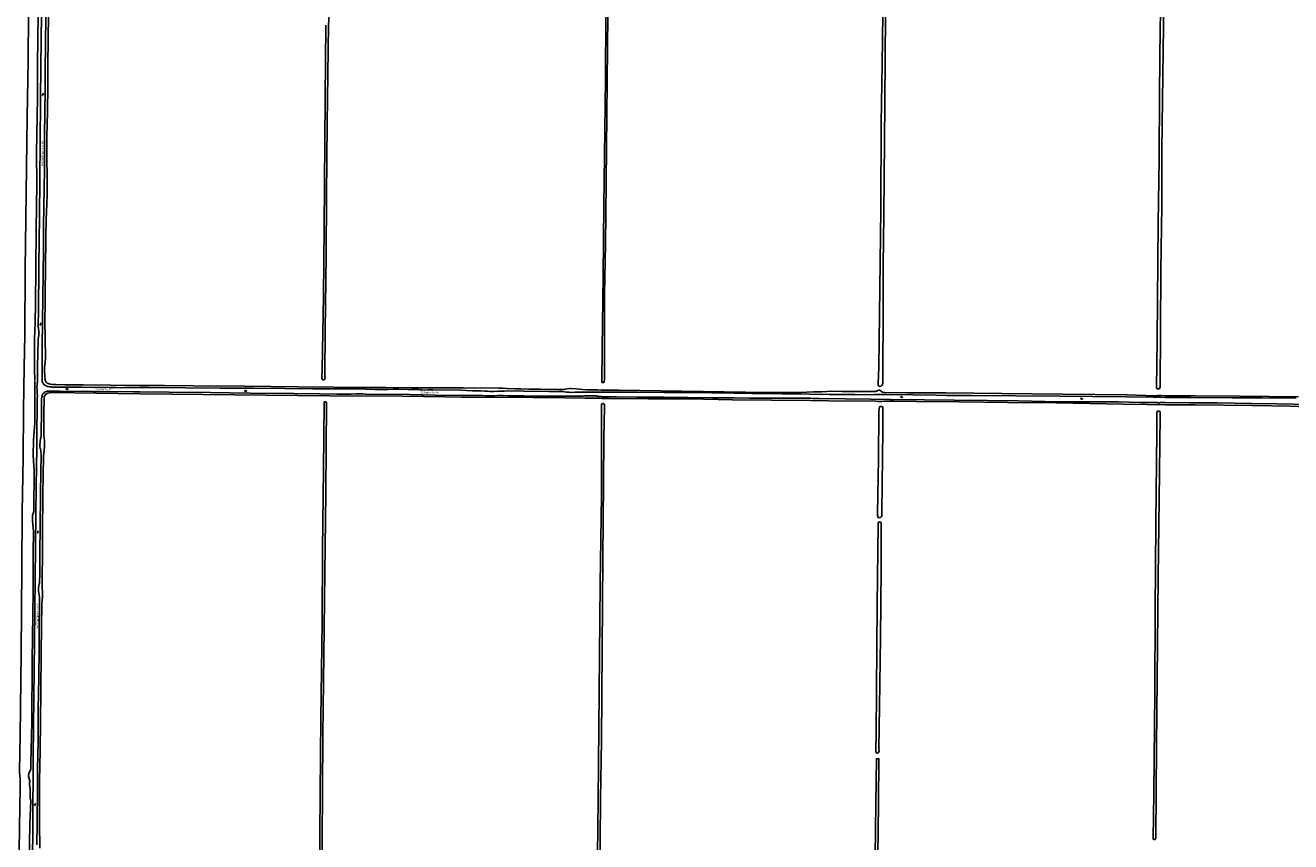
# Model space of a CAD drawing. Extents: x 168875 to 176000, y 513888 to 528000.
# Tile 73 of 106: x 169868 to 171326, y 525047 to 525988. Entities that reach past the tile are written whole.
import ezdxf

# ---------------------------------------------------------------- set-up
doc = ezdxf.new("R2010")
doc.units = 0
doc.header["$MEASUREMENT"] = 0
doc.layers.get('0').update_dxf_attribs({"linetype": 'CONTINUOUS'})
for name, color, linetype in [('INSTEEK_SLOOT', 72, 'CONTINUOUS'), ('KANT_VERHARDING', 252, 'CONTINUOUS'), ('KANT_WATER', 140, 'CONTINUOUS'), ('KUNSTWERK', 12, 'CONTINUOUS'), ('SEMANTIEK', 140, 'CONTINUOUS'), ('WATERLOOPNAAM', 7, 'CONTINUOUS')]:
    doc.layers.add(name, color=color, linetype=linetype)
doc.styles.add('ISOCP', font='ISOCP.shx', dxfattribs={"height": 1.8})

# ---------------------------------------------------------------- blocks, each defined once
blk = doc.blocks.new('S05')
at = {"color": 0}
for p, q in [((0.1, 0.3), (0.4, 0.6)), ((0.1, -0.2), (0.4, 0.1)), ((0.4, 0.6), (0.7, 0.7)), ((0.4, 0.1), (0.7, 0.2)), ((0.7, 0.7), (1, 0.6)), ((0.7, 0.2), (1, 0.1)), ((1, 0.6), (1.3, 0.4)), ((1, 0.1), (1.4, -0.1)), ((1.3, 0.4), (1.7, 0.1)), ((1.7, 0.1), (2, 0)), ((2, 0), (2.3, 0.2)), ((2.3, 0.2), (2.6, 0.4)), ((1.4, -0.1), (1.7, -0.4)), ((1.7, -0.4), (2, -0.5)), ((2, -0.5), (2.3, -0.3)), ((2.3, -0.3), (2.6, -0.1))]:
    blk.add_line(p, q, dxfattribs=at)

msp = doc.modelspace()

# ---------------------------------------------------------------- linework, layer by layer
at = {"layer": 'INSTEEK_SLOOT'}
for points in [[(169878.8, 525578.8), (169878.6, 525590.1), (169878.7, 525626.2), (169879.4, 525644.5), (169879.6, 525667.1), (169880.2, 525706.4), (169880.4, 525752.9), (169881.2, 525804.6), (169881, 525840.4), (169882.1, 525903.8), (169881.9, 525942.8), (169883, 526000)], [(169893.1, 525871.9), (169893.5, 525889.3), (169893.8, 525915.4), (169893.9, 525942.1), (169894.868, 526000.142)], [(170218, 526000.1), (170217.3, 525987.5), (170215.9, 525874.7), (170215, 525790.8), (170214.4, 525721.3), (170213.4, 525636.9), (170213.2, 525582.7), (170213.3, 525581.9), (170213, 525580), (170212.6, 525579.4), (170211.8, 525579), (170211.2, 525579), (170210.4, 525579.2), (170210, 525579.5), (170209.7, 525580.7), (170210, 525591), (170211.6, 525675.4), (170212.1, 525754.4), (170212.8, 525804.5), (170213.5, 525903.5), (170214.2, 525987.8)], [(170539, 525999.9), (170537.2, 525807.3), (170536.3, 525735), (170535.4, 525678), (170535.2, 525580.1), (170535, 525576.4), (170534.6, 525576), (170532.5, 525575.9), (170532.2, 525576), (170532.1, 525576.3), (170532.5, 525615.5), (170533.6, 525698.9), (170534.3, 525779.3), (170536.2, 525924.8), (170536.8, 525999.9)], [(170859, 526000), (170858, 525898.2), (170857.1, 525768.8), (170856.4, 525711.1), (170856.1, 525646.1), (170855.7, 525597.2), (170855.9, 525575.1), (170855.5, 525573.8), (170854.9, 525572.6), (170854, 525571.6), (170853.5, 525571.4), (170852.4, 525571.2), (170851.5, 525571.4), (170850.8, 525571.8), (170850.5, 525572.8), (170850.5, 525574.7), (170851.2, 525593.5), (170853.6, 525775.2), (170854.1, 525874.8), (170855, 525943), (170855.9, 526000)], [(171179.2, 526000), (171179.1, 525986.6), (171177.4, 525843.9), (171177.2, 525779.5), (171176.2, 525705.8), (171175.6, 525635.7), (171175.3, 525570.6), (171175, 525569.5), (171174.3, 525568.7), (171173.8, 525568.5), (171172.7, 525568.5), (171172.1, 525568.6), (171171.5, 525568.9), (171171.2, 525569.2), (171171.7, 525625.4), (171173.2, 525760), (171174.1, 525833.2), (171174.5, 525909.5), (171175.5, 525984.6), (171175.6, 526000)], [(169890.999, 525578.51), (169890.3, 525588.6), (169890.2, 525592.8), (169891, 525599.1), (169891.3, 525603.7), (169891.4, 525606.4), (169891.4, 525609.9), (169891, 525620.7), (169890.6, 525653.3), (169890.7, 525661.5), (169890.7, 525682.3), (169891.1, 525705), (169891.6, 525745.7), (169891.9, 525763.5), (169892.7, 525782.1), (169893, 525792), (169893.2, 525813.2), (169893, 525815.6), (169892.7, 525831.6), (169892.8, 525861.3), (169893.1, 525871.9)], [(169872.3, 525019), (169873.3, 525067.6), (169874.4, 525093.7), (169874.3, 525094.5), (169874.1, 525095.2), (169873.8, 525095.7), (169873.6, 525096.5), (169873.5, 525102), (169873.6, 525107.2), (169872.7, 525112.4), (169872.7, 525113.3), (169872.9, 525114.3), (169873.4, 525115.5), (169873.3, 525116.4), (169871.9, 525120.5), (169871.7, 525121.8), (169871.7, 525123.1), (169871.9, 525124.6), (169872.4, 525126.1), (169873.1, 525127.7), (169873.8, 525129), (169874.2, 525130.2), (169874.3, 525137.1), (169875.4, 525184), (169875.8, 525255.5), (169877.1, 525335), (169877, 525381.1), (169877.6, 525402), (169877.4, 525404.3), (169877.2, 525408.4), (169876.3, 525416.6), (169876.2, 525419.7), (169876.3, 525422.9), (169876.9, 525424.9), (169877.7, 525427.1), (169878.3, 525474.8), (169878, 525479.6), (169876.9, 525491.8), (169877.4, 525509.3), (169878.8, 525529.4), (169879, 525554), (169878.805, 525578.1)], [(169899.692, 525573.504), (169896.6, 525574), (169895.5, 525574.3), (169893.2, 525575.2), (169892.1, 525576.2), (169890.999, 525578.51)], [(169899.692, 525573.504), (169903.2, 525573.5), (169913.7, 525573), (169934.6, 525573.1), (169966.6, 525572.7), (170000, 525572.5)], [(170209.2, 525570.5), (170181.5, 525570.7), (170120.5, 525571.4), (170061.9, 525571.8), (170028.4, 525572.4), (170000, 525572.5)], [(170883.7, 525564), (170858.3, 525564.3), (170855.8, 525564.6), (170855.3, 525564.8), (170854.4, 525565.5), (170853.9, 525566), (170852.9, 525566.7), (170852.4, 525566.9), (170851.2, 525567), (170850, 525566.6), (170848.9, 525565.9), (170848, 525565.7), (170847.2, 525565.4), (170845.4, 525565.5), (170822.7, 525565.4), (170809.4, 525565.5), (170797, 525565.7), (170785.7, 525565), (170781.3, 525565.1), (170775.8, 525565), (170768.4, 525564.7), (170757, 525564.1), (170740.7, 525564.3), (170721.8, 525564.4), (170551.4, 525566.9), (170531.5, 525567.1), (170527.5, 525567.4), (170515.1, 525567.4), (170510.3, 525567.6), (170502.7, 525568.5), (170496.7, 525568.8), (170494.9, 525568.8), (170490, 525568.2), (170488.8, 525567.9), (170482.8, 525567.7), (170461.4, 525568.1), (170448.1, 525568.2), (170438.7, 525568.4), (170432.1, 525568.4), (170422.9, 525568.8), (170418.1, 525569.2), (170413.6, 525569.4), (170398.4, 525569.7), (170385.8, 525569.4), (170372.8, 525569.7), (170313.7, 525569.7), (170282.8, 525570.1), (170233.5, 525570), (170213.7, 525570.7), (170209.2, 525570.5)], [(169899.339, 525564.395), (169897.2, 525564.1), (169893.8, 525563.5), (169891.8, 525562.4), (169890.8, 525561.3), (169890.4, 525560.7), (169890.1, 525560), (169889.9, 525559.2), (169889.8, 525557.6), (169889.4, 525539.1), (169889.2, 525522.1), (169889.3, 525516.7), (169889.4, 525515.1), (169889.8, 525512.1), (169890, 525508.7), (169890.2, 525507), (169890.2, 525501.5), (169889.4, 525494.2), (169888.8, 525490.3), (169888.8, 525485.6), (169888.6, 525474.9), (169888, 525408), (169887.9, 525378.4), (169887.6, 525350.1), (169887.6, 525340.1), (169887.9, 525333.1), (169887.7, 525328.4), (169887.1, 525321.4), (169886.4, 525265.3), (169886, 525219.2), (169885.1, 525151.9), (169884.5, 525116.4), (169884.3, 525067.9), (169884.6, 525039.1)], [(169899.339, 525564.395), (170000, 525562.8)], [(170528.7, 525557.8), (170512.9, 525557.8), (170489.4, 525558), (170453.3, 525558.5), (170370.4, 525559.1), (170352, 525559.4), (170302.3, 525560), (170218.5, 525560.6), (170000, 525562.8)], [(171379.8, 525546.1), (171325.6, 525548.4), (171281.3, 525549.2), (171215.5, 525550), (171181.4, 525550.1), (171160.3, 525550.6), (171132.6, 525550.9), (171056, 525552.2), (170999.5, 525552.7), (170943.3, 525553.5), (170894.5, 525554), (170868.1, 525554.4), (170864.1, 525554.4), (170857.7, 525554.2), (170854.8, 525554), (170850.6, 525554.1), (170847.7, 525554.4), (170844.4, 525554.5), (170814.5, 525554.3), (170772.4, 525554.9), (170682.7, 525556), (170632.7, 525556.8), (170585.7, 525557), (170541.1, 525557.5), (170536.5, 525557.3), (170533, 525557.3), (170532.1, 525557.5), (170528.7, 525557.8)], [(171334.6, 525559.4), (171267.1, 525559.9), (171215.3, 525560.4), (171181.2, 525560.6), (171176.6, 525560.8), (171175.5, 525561), (171172.4, 525560.7), (171169.1, 525560.6), (171137.7, 525561.5), (171062.9, 525562.2), (170992.8, 525563), (170928.3, 525564), (170883.7, 525564)], [(170206.8, 525000), (170206.9, 525004.5), (170207.6, 525102.4), (170208.5, 525188.3), (170210, 525299.2), (170210.4, 525383.5), (170211.6, 525475.3), (170212.1, 525551.2), (170212.2, 525552.6), (170212.4, 525553.4), (170213.1, 525553.7), (170213.6, 525553.7), (170214, 525553.5), (170214.5, 525553), (170214.8, 525552), (170214.3, 525448.5), (170213.2, 525356.1), (170211.8, 525262.1), (170210.7, 525169.3), (170210.4, 525104.7), (170210, 525050.3), (170209.3, 525000)], [(170526.7, 525000), (170528, 525094.3), (170530.4, 525344.3), (170531.7, 525445.2), (170531.9, 525530.7), (170531.6, 525549.7), (170531.8, 525550.6), (170532, 525551.1), (170532.4, 525551.3), (170533.5, 525551.5), (170534, 525551.5), (170534.6, 525551.3), (170535, 525550.9), (170535.2, 525549.5), (170535.1, 525547.9), (170534.6, 525511.9), (170534, 525460.2), (170533.2, 525373.2), (170531.6, 525163.5), (170530.7, 525096.1), (170529.9, 525000)], [(170855.9, 525543.9), (170855.7, 525546.9), (170855.3, 525547.6), (170854.6, 525548), (170853.6, 525548.2), (170852.6, 525548), (170852.2, 525547.7), (170851.9, 525547.3), (170851.5, 525545.4), (170851.3, 525541.5), (170850.8, 525487.9), (170849.9, 525424.3), (170849.9, 525422.6), (170850, 525421.2), (170850.4, 525420.3), (170850.7, 525420.1), (170851.8, 525419.9), (170853.1, 525420.2), (170854, 525421), (170854.6, 525422.2), (170854.7, 525422.7), (170854.7, 525427), (170855.9, 525520.7), (170855.9, 525543.9)], [(171167.701, 525049.217), (171168.05, 525048.95), (171169.5, 525049.1), (171170.1, 525049.9), (171170.341, 525050.615), (171170.403, 525051.114), (171171.1, 525156.6), (171173.2, 525351.6), (171174, 525441), (171175.4, 525537.3), (171175.4, 525541.2), (171175.3, 525541.8), (171174.9, 525542.3), (171173.9, 525542.8), (171172.5, 525542.8), (171171.8, 525542.2), (171171.6, 525541.4), (171171.5, 525538.7), (171171.5, 525519.3), (171170.3, 525413.1), (171169.5, 525313.2), (171169, 525218.6), (171168.2, 525102.1), (171167.1, 525050), (171167.3, 525049.6), (171167.701, 525049.217)], [(170854.1, 525413.6), (170853.6, 525414.6), (170853, 525414.9), (170851.7, 525414.9), (170851.2, 525414.7), (170850.6, 525414.3), (170850.3, 525413.1), (170849.4, 525319.5), (170848.2, 525171.2), (170847.7, 525150.8), (170847.9, 525149.8), (170848.1, 525149.3), (170848.5, 525148.8), (170849.3, 525148.6), (170849.6, 525148.6), (170850.3, 525148.8), (170850.6, 525149.1), (170851.2, 525150.1), (170851.5, 525151.1), (170851.5, 525151.9), (170851.3, 525153.4), (170852.1, 525202.3), (170853.1, 525281.4), (170853.8, 525361.8), (170854, 525411.7), (170854.1, 525413.6)], [(170849.8, 524999.984), (170850.7, 525090.282), (170851.419, 525142.079), (170848.419, 525142.121), (170847.7, 525090.318), (170846.8, 525000.015)]]:
    msp.add_lwpolyline(points, dxfattribs=at)
at = {"layer": 'KANT_VERHARDING'}
msp.add_lwpolyline([(169860.3, 525000), (169860.6, 525022), (169861.4, 525058.3), (169861.8, 525090.5), (169861.9, 525104.4), (169862.1, 525112.3), (169862.1, 525116.3), (169862, 525119.4), (169861.6, 525122.3), (169861.5, 525126.5), (169861.8, 525150.3), (169861.9, 525168.5), (169863.1, 525264.4), (169864.1, 525362.2), (169864.5, 525426.5), (169865.7, 525488.8), (169866, 525544.7), (169866.7, 525593.3), (169867.4, 525630.8), (169868, 525706.2), (169870.2, 525882.1), (169871.3, 525947.4), (169871.6, 526000)], dxfattribs=at)
at = {"layer": 'KANT_WATER'}
for points in [[(169882, 525578.024), (169882.1, 525581.7), (169882.2, 525584.9), (169882.2, 525589.9), (169882.1, 525595.3), (169882.3, 525608.2), (169883, 525625.4), (169883.1, 525628.7), (169883.4, 525629.1), (169883.6, 525630), (169883.6, 525631), (169883.7, 525632.2), (169883.8, 525633.5), (169883.7, 525634.6), (169883.6, 525635.4), (169883.3, 525637), (169883.1, 525638.6), (169883, 525639.7), (169883, 525645), (169883.1, 525654.8), (169883.6, 525711.3), (169884.2, 525766.6), (169884.7, 525811.1), (169885, 525851.7), (169885.6, 525901.6), (169886, 525940.7), (169886.5, 526000)], [(169887.298, 525578.598), (169887.4, 525591.9), (169887.6, 525616.5), (169888, 525646.4), (169888.2, 525673.3), (169888.5, 525701.1), (169888.9, 525729.4), (169889.1, 525756.1), (169889.4, 525778.4), (169889.8, 525799.6), (169890, 525821.4), (169890, 525841.7), (169890.2, 525860.8), (169890.4, 525886.6), (169890.7, 525914), (169890.8, 525937.9), (169891.2, 525963.3), (169891.7, 526000)], [(169876.3, 525019.6), (169876.5, 525068.3), (169876.7, 525093.5), (169876.9, 525115.3), (169877.1, 525128), (169876.9, 525134.6), (169877.1, 525140.7), (169876.9, 525150.5), (169877.3, 525172.5), (169877.5, 525179.4), (169877.7, 525211.2), (169878.2, 525245.6), (169878.5, 525277.7), (169878.9, 525314.3), (169879.3, 525348.8), (169879.7, 525386.7), (169880.2, 525425.2), (169880.5, 525454.3), (169880.8, 525480.1), (169881.1, 525499), (169881.2, 525521.4), (169881.6, 525545.2), (169881.8, 525557.3), (169881.9, 525561), (169881.8, 525563.3), (169881.8, 525565.1), (169881.6, 525566.5), (169881.5, 525568.3), (169881.4, 525570.3), (169881.6, 525572.2), (169881.8, 525574.2), (169882, 525576.3), (169882, 525578.024)], [(169898.78, 525570.602), (169897.8, 525570.7), (169896.4, 525570.9), (169893.8, 525571.3), (169892.8, 525571.7), (169891.7, 525572.1), (169890.9, 525572.6), (169890.2, 525573.1), (169889.5, 525573.7), (169889, 525574.4), (169888.4, 525575.2), (169887.6, 525576.4), (169887.4, 525577.1), (169887.298, 525578.598)], [(169898.78, 525570.602), (169901.2, 525570.5), (169910.4, 525570.5), (169933.7, 525570.4), (169966.2, 525570), (169973.1, 525570), (169978.1, 525569.8), (169982.8, 525570), (169988.4, 525570.2), (170000, 525570.1)], [(170000, 525570.1), (170009.8, 525570.1), (170052.5, 525569.5), (170092.5, 525569.4), (170130.7, 525569.2), (170166.5, 525568.8), (170199.2, 525568.7), (170222.3, 525568.4), (170245, 525568.4), (170261.1, 525568), (170270.6, 525567.8), (170278.4, 525567.8), (170285.4, 525567.9), (170292.1, 525568), (170298.3, 525568), (170308.7, 525567.9), (170316.7, 525567.6), (170320.4, 525567.6), (170322.9, 525567.4), (170324.8, 525567.3), (170328.4, 525567.1), (170332.5, 525567.2), (170337.4, 525567.3), (170370.4, 525566.9), (170376.5, 525566.6), (170383.2, 525566.4), (170388.4, 525566.4), (170392.7, 525566.3), (170397.1, 525566), (170401.2, 525565.7), (170403.2, 525565.6), (170407.8, 525565.6), (170412.4, 525565.9), (170419.8, 525566), (170423.2, 525566.1), (170442.4, 525565.7), (170471, 525565.4), (170483.6, 525565.4), (170486, 525565.3), (170488.7, 525565), (170491.8, 525564.7), (170494.4, 525564.5), (170496.3, 525564.3), (170497.7, 525564.3), (170501.2, 525564.5), (170506.5, 525564.7), (170515.4, 525564.6), (170531.2, 525564.7), (170545.4, 525564.8), (170573.7, 525564.6)], [(169885.2, 525508.5), (169885.5, 525510), (169885.7, 525511.4), (169886, 525512.5), (169886.2, 525513), (169886.2, 525515.6), (169886.4, 525521.8), (169886.6, 525537.9), (169886.7, 525552.2), (169886.7, 525555.1), (169886.8, 525556.9), (169887.1, 525558.9), (169887.3, 525560.2), (169887.6, 525561.2), (169887.9, 525562), (169888.2, 525562.6), (169888.5, 525563), (169888.9, 525563.3), (169890.2, 525564.5), (169891.1, 525565), (169891.6, 525565.3), (169892.1, 525565.4), (169892.7, 525565.6), (169893.2, 525565.7), (169893.6, 525565.8), (169895, 525565.8), (169897, 525565.7), (169898.589, 525565.7)], [(169898.589, 525565.7), (169907.6, 525565.9), (169946.2, 525565.5), (169992.7, 525565), (170000, 525564.9)], [(170512.1, 525560.3), (170510.8, 525560.1), (170509.8, 525560), (170507.7, 525560), (170506.4, 525560.1), (170500, 525560.2), (170481.3, 525560.2), (170454.8, 525560.1), (170442.6, 525560.4), (170435.6, 525560.3), (170429.7, 525560.3), (170426.7, 525560.4), (170424, 525560.5), (170418.4, 525560.7), (170415.2, 525560.8), (170412.4, 525560.7), (170409, 525560.4), (170404.7, 525560.4), (170400.9, 525560.5), (170398.3, 525560.6), (170394.8, 525560.7), (170388.7, 525560.7), (170381.1, 525560.8), (170371, 525561), (170340.1, 525561.3), (170310.8, 525561.9), (170260.3, 525562.4), (170256.7, 525562.7), (170252.8, 525562.9), (170249, 525562.8), (170243.2, 525562.5), (170226.7, 525562.5), (170206.8, 525562.8), (170177.4, 525563.2), (170127, 525563.7), (170081, 525564.2), (170033.7, 525564.7), (170000, 525564.9)], [(171122.7, 525553.5), (171103.5, 525553.5), (171074.1, 525553.7), (171042.3, 525554.1), (171011.6, 525554.6), (170975.9, 525555), (170938.2, 525555.5), (170903.9, 525555.8), (170864.5, 525556.2), (170841.5, 525556.5), (170812.3, 525556.8), (170782.5, 525557.2), (170778.1, 525557.3), (170775, 525557.4), (170772.2, 525557.6), (170769.1, 525557.7), (170766.4, 525557.8), (170764.4, 525557.9), (170762.8, 525557.9), (170760.3, 525557.7), (170758.1, 525557.7), (170754.1, 525557.6), (170746.6, 525557.6), (170736.8, 525557.7), (170726.4, 525557.8), (170714, 525557.8), (170702.2, 525557.9), (170684.4, 525558), (170660.1, 525558.2), (170630.7, 525558.5), (170604, 525558.8), (170572.6, 525559.1), (170548.9, 525559.3), (170535, 525559.3), (170533.9, 525559.4), (170532.5, 525559.4), (170531.2, 525559.6), (170530.5, 525559.7), (170528.4, 525559.7), (170527.1, 525559.9), (170526.4, 525560.1), (170525.2, 525560.3), (170524.5, 525560.4), (170524, 525560.4), (170522.6, 525560.5), (170520.5, 525560.6), (170515.9, 525560.6), (170514.7, 525560.5), (170513.6, 525560.4), (170512.1, 525560.3)], [(170573.7, 525564.6), (170603.4, 525564.3), (170630.8, 525564.2), (170658.6, 525564), (170684.1, 525563.7), (170705.7, 525563.2), (170724, 525563), (170739.8, 525562.7), (170748.2, 525562.8), (170761.6, 525562.6), (170771.9, 525562.2), (170794.8, 525561.9), (170823.6, 525561.8), (170841.5, 525561.6), (170846.5, 525561.8), (170851.7, 525561.9), (170859.3, 525561.8), (170890.8, 525561.6), (170917, 525561.2), (170929.5, 525560.8), (170941, 525560.7), (170958.6, 525560.7), (171008.7, 525560.3), (171060.3, 525559.9), (171097.6, 525559.7), (171136.9, 525559.2), (171167.2, 525558.8), (171170.1, 525558.9), (171170.6, 525558.9), (171171.5, 525559.1), (171172.1, 525559.3), (171173.5, 525559.3), (171174.1, 525559), (171174.6, 525558.9), (171175.5, 525558.9), (171181.1, 525558.7), (171210.3, 525558.5), (171258.3, 525558.3), (171292.9, 525558), (171332, 525557.8)], [(171348.4, 525550.3), (171309.8, 525551.4), (171280.6, 525551.7), (171241, 525552.2), (171209.4, 525552.4), (171181.1, 525552.6), (171176.7, 525552.7), (171175.1, 525552.6), (171174.4, 525552.5), (171173.9, 525552.1), (171173.5, 525552.1), (171173.1, 525552.2), (171172.5, 525552.5), (171172, 525552.7), (171171.4, 525552.8), (171170.6, 525552.9), (171169.5, 525552.9), (171167.4, 525552.8), (171153.3, 525552.9), (171139.7, 525553.3), (171127.5, 525553.4), (171122.7, 525553.5)], [(169881.4, 525043), (169881.5, 525068.3), (169881.9, 525106.3), (169882.2, 525134.3), (169882.3, 525141.5), (169882.7, 525166.5), (169883, 525199.7), (169883.4, 525235), (169883.8, 525269.1), (169883.9, 525288.6), (169884.1, 525299.8), (169884.3, 525313.7), (169884.3, 525326.8), (169884.2, 525327.5), (169883.9, 525331.5), (169883.7, 525333.1), (169883.3, 525335.4), (169883.1, 525337.3), (169883.2, 525338.1), (169883.3, 525339.2), (169883.7, 525341.8), (169884.1, 525343.2), (169884.4, 525344.2), (169884.5, 525344.9), (169884.5, 525346), (169884.7, 525354.8), (169884.8, 525377.1), (169885.2, 525411.9), (169885.5, 525443.7), (169885.8, 525476.2), (169886.1, 525489.1), (169886.1, 525494.2), (169886, 525496), (169885.9, 525497.5), (169885.7, 525498.8), (169885.3, 525500.1), (169884.9, 525501.5), (169884.7, 525502.5), (169884.6, 525503.3), (169884.7, 525504.2), (169885.1, 525507.2), (169885.2, 525508.5)]]:
    msp.add_lwpolyline(points, dxfattribs=at)
at = {"layer": 'KUNSTWERK'}
msp.add_lwpolyline([(169898.9, 525573.7), (169899.7, 525573.7), (169899.692, 525573.504)], dxfattribs=at)

# ---------------------------------------------------------------- block references
at = {"layer": 'SEMANTIEK'}
for p, rotation in [((169888.555, 525906.388), 90), ((169885.834, 525641.704), 95.75586885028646), ((169914.725, 525568.202), 359.7400980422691), ((170120.585, 525565.827), 0.3508656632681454), ((170876.254, 525558.961), 358.5124712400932), ((171083.431, 525556.976), 358.8550176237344), ((169882.549, 525402.013), 89.67512380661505), ((169879.294, 525088.089), 90.4554417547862)]:
    msp.add_blockref('S05', p, dxfattribs=dict(at, rotation=rotation))

# ---------------------------------------------------------------- texts
at = {"layer": 'WATERLOOPNAAM', "style": 'ISOCP'}
for s, rotation, p in [('Westermeertocht', 89.311771, (169888.627, 525825.022)), ('Espelertocht', 359.77283, (169947.086, 525566.871)), ('Espelertocht', 359.311771, (170323.383, 525563.387)), ('Westermeertocht', 89.083151, (169882.727, 525292.203))]:
    msp.add_text(s, height=2.5, rotation=rotation, dxfattribs=at).set_placement(p)

doc.saveas('drawing.dxf')
